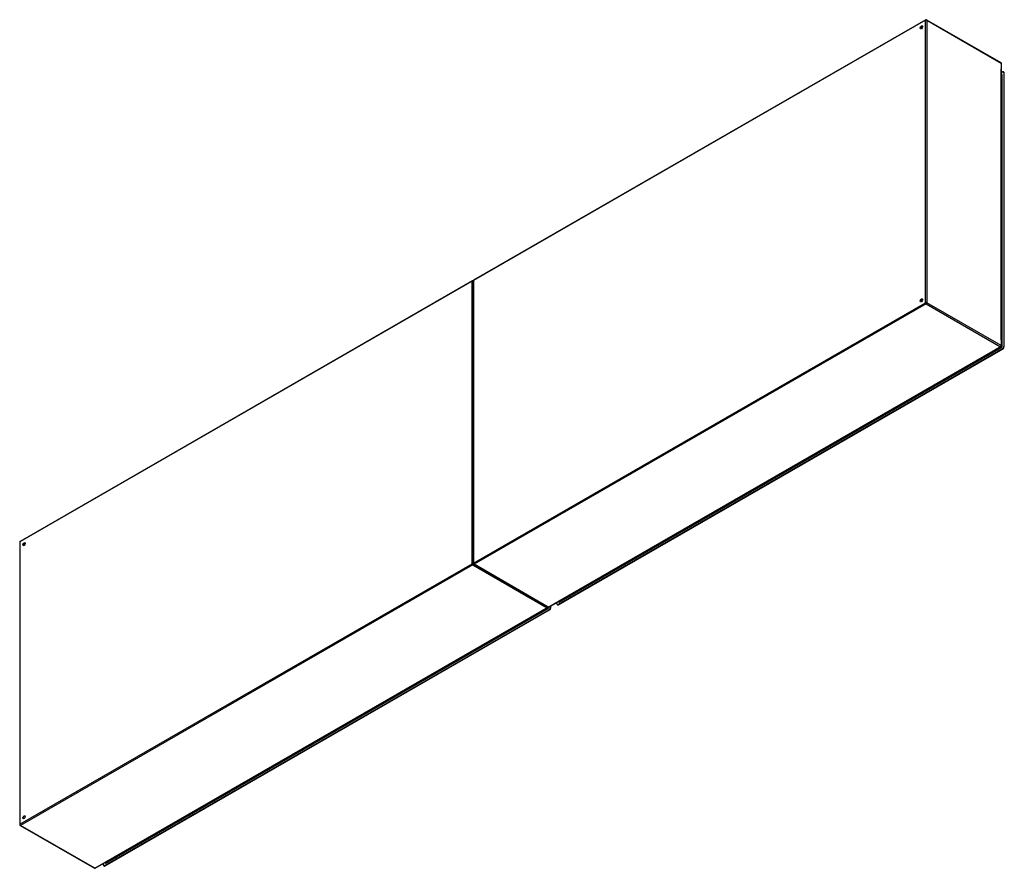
# Model space of a CAD drawing. Header units: inches. Extents: x 618 to 728, y 240 to 335.
import ezdxf

# ---------------------------------------------------------------- set-up
doc = ezdxf.new("R2010")
doc.units = ezdxf.units.IN
doc.header["$MEASUREMENT"] = 0
doc.layers.add('Visible Edges(ANSI)', color=7, linetype='Continuous', lineweight=25)
doc.layers.add('Visible Tangent Edges(ANSI)', color=7, linetype='Continuous', lineweight=25)

msp = doc.modelspace()

# ---------------------------------------------------------------- linework, layer by layer
at = {"layer": 'Visible Edges(ANSI)'}
for p, q in [((719.58, 335.41), (668.81, 306.17)), ((719.68, 335.41), (728.03, 330.6)), ((728.08, 298.8), (728.08, 330.52)), ((728.22, 329.55), (728.08, 329.47)), ((728.36, 329.53), (728.31, 329.56)), ((728.35, 329.47), (728.35, 298.74)), ((728.08, 329.27), (728.11, 329.25)), ((728.4, 298.71), (728.4, 329.44)), ((668.67, 306.09), (617.9, 276.85)), ((668.76, 306.09), (668.76, 274.36)), ((677.25, 269.47), (728.03, 298.71)), ((728.22, 298.5), (678.31, 269.76)), ((678.35, 269.73), (728.26, 298.47)), ((617.85, 276.77), (617.85, 245.05)), ((668.81, 274.28), (677.16, 269.47)), ((678.17, 269.84), (678.17, 270)), ((678.34, 270.1), (678.37, 270.08)), ((626.34, 240.15), (677.11, 269.39)), ((677.3, 269.18), (627.39, 240.44)), ((627.44, 240.41), (677.35, 269.15)), ((677.44, 269.58), (677.44, 269.42)), ((677.49, 269.39), (677.49, 269.61)), ((678.26, 269.72), (678.21, 269.75)), ((617.9, 244.96), (626.24, 240.15)), ((627.25, 240.52), (627.25, 240.68)), ((627.34, 240.4), (627.3, 240.43)), ((627.42, 240.78), (627.46, 240.76))]:
    msp.add_line(p, q, dxfattribs=at)
for centre, start, end in [((719.63, 335.32), 60.064, 119.936), ((727.98, 330.52), 0, 60.064), ((668.72, 306.01), 65.2525, 119.936), ((668.86, 306.09), 119.936, 180), ((727.98, 298.8), 299.936, 0), ((617.95, 276.77), 119.936, 180), ((668.86, 274.36), 180, 240.064), ((677.06, 269.48), 299.936, 354.6195), ((677.2, 269.56), 240.064, 299.936), ((617.95, 245.05), 180, 240.064), ((626.29, 240.24), 240.064, 299.936)]:
    msp.add_arc(centre, 0.099, start, end, dxfattribs=at)
for centre, major_axis in [((719.1, 334.57), (-0.097, -0.169)), ((719.1, 303.91), (-0.097, -0.169)), ((618.34, 276.54), (0.097, 0.169)), ((618.34, 245.88), (0.097, 0.169))]:
    msp.add_ellipse(centre, major_axis=major_axis, ratio=0.578093, dxfattribs=at)
for centre, major_axis, start_param, end_param in [((719.15, 334.54), (0.097, 0.169), 0.24866, 2.892933), ((728.22, 329.39), (0.098, 0.171), 5.495853, 7.06665), ((728.26, 329.36), (0.098, 0.171), 5.495853, 6.283185), ((719.15, 303.88), (0.097, 0.169), 0.24866, 2.892933), ((728.22, 298.66), (-0.098, -0.171), 0.783464, 2.354261), ((728.26, 298.63), (0.098, 0.171), 3.925057, 5.495853), ((618.39, 276.51), (0.097, 0.169), 0.24866, 2.892933), ((678.31, 269.92), (-0.098, -0.171), 5.495853, 7.06665), ((677.3, 269.34), (-0.098, -0.171), 0.783464, 2.354261), ((677.35, 269.31), (0.098, 0.171), 3.925057, 5.495853), ((678.35, 269.89), (-0.098, -0.171), 0, 0.783464), ((618.39, 245.86), (0.097, 0.169), 0.24866, 2.892933), ((627.39, 240.6), (-0.098, -0.171), 5.495853, 7.06665), ((627.44, 240.57), (-0.098, -0.171), 0, 0.783464)]:
    msp.add_ellipse(centre, major_axis=major_axis, ratio=0.578093, start_param=start_param, end_param=end_param, dxfattribs=at)
at = {"layer": 'Visible Tangent Edges(ANSI)'}
for p, q in [((719.56, 335.36), (668.79, 306.13)), ((719.56, 303.64), (719.56, 335.36)), ((719.7, 335.36), (728.05, 330.56)), ((719.7, 335.36), (719.7, 303.64)), ((728.05, 330.56), (728.05, 329.92)), ((728.05, 299.47), (728.05, 329.92)), ((728.35, 329.47), (728.4, 329.44)), ((728.08, 329.24), (728.13, 329.21)), ((728.13, 329.21), (728.13, 298.79)), ((728.17, 298.79), (728.17, 329.21)), ((668.65, 306.05), (617.88, 276.81)), ((668.65, 274.32), (668.65, 306.05)), ((668.79, 306.13), (668.79, 274.4)), ((668.79, 274.4), (719.56, 303.64)), ((719.63, 303.52), (668.86, 274.28)), ((719.63, 303.52), (727.98, 298.71)), ((728.05, 298.84), (719.7, 303.64)), ((678.44, 270.04), (728.08, 298.63)), ((678.49, 270.12), (727.99, 298.63)), ((727.98, 298.71), (727.43, 298.4)), ((728.06, 298.67), (727.99, 298.63)), ((728.01, 298.7), (728.06, 298.67)), ((728.05, 299.47), (728.05, 298.84)), ((728.13, 298.79), (728.08, 298.82)), ((728.22, 298.5), (728.26, 298.47)), ((728.4, 298.71), (728.35, 298.74)), ((677.2, 269.48), (727.43, 298.4)), ((617.88, 276.81), (617.88, 245.09)), ((618.43, 276.47), (618.28, 276.55)), ((618.45, 276.51), (618.3, 276.59)), ((617.88, 245.09), (668.65, 274.32)), ((668.72, 274.2), (617.95, 244.96)), ((668.72, 274.2), (677.06, 269.4)), ((677.2, 269.48), (668.86, 274.28)), ((678.35, 269.73), (678.31, 269.76)), ((678.42, 270.08), (678.36, 270.11)), ((678.49, 270.12), (678.42, 270.08)), ((626.29, 240.16), (676.52, 269.08)), ((627.53, 240.73), (677.17, 269.31)), ((627.58, 240.8), (677.08, 269.31)), ((677.06, 269.4), (676.52, 269.08)), ((677.15, 269.35), (677.08, 269.31)), ((677.1, 269.38), (677.15, 269.35)), ((677.26, 269.47), (677.26, 269.48)), ((677.3, 269.18), (677.35, 269.15)), ((677.49, 269.39), (677.44, 269.42)), ((626.29, 240.16), (617.95, 244.96)), ((627.44, 240.41), (627.39, 240.44)), ((627.51, 240.76), (627.45, 240.79)), ((627.58, 240.8), (627.51, 240.76))]:
    msp.add_line(p, q, dxfattribs=at)
for centre, major_axis, ratio, start_param, end_param in [((719.63, 335.32), (-0.0494, 0.0858), 0.578093, 0, 0.787332), ((719.63, 335.32), (-0.099, 0), 0.575862, 3.926991, 5.497787), ((719.63, 335.32), (0.0494, 0.0858), 0.578093, 5.495853, 6.283185), ((727.98, 330.52), (0.0494, 0.0858), 0.578093, 5.495853, 6.283185), ((727.98, 330.52), (0.099, 0), 0.575862, 0, 0.785398), ((728.08, 329.15), (0.065, 0.113), 0.578093, 5.495853, 6.988298), ((728.06, 329.17), (0.0494, 0.0858), 0.578093, 5.495853, 6.283185), ((728.15, 329.22), (-0.031, 0), 0.575862, 0.785398, 2.356194), ((668.72, 306.01), (-0.0494, 0.0858), 0.578093, 0, 0.787332), ((668.72, 306.01), (-0.099, 0), 0.575862, 4.28531, 5.497787), ((668.86, 306.09), (-0.099, 0), 0.575862, 5.497787, 6.283185), ((668.86, 306.09), (-0.0494, 0.0858), 0.578093, 0, 0.787332), ((719.63, 303.6), (0.099, 0), 0.575862, 0.785398, 2.356194), ((719.63, 303.6), (-0.0494, 0.0858), 0.578093, 0.787332, 2.358128), ((719.63, 303.6), (0.0494, 0.0858), 0.578093, 3.925057, 5.495853), ((727.98, 298.8), (-0.0494, -0.0858), 0.578093, 0.783464, 2.354261), ((727.98, 298.8), (0.0494, -0.0858), 0.578093, 5.499721, 6.283185), ((727.98, 298.8), (0.099, 0), 0.575862, 0, 0.785398), ((728.06, 298.75), (-0.0494, -0.0858), 0.578093, 0.783464, 2.354261), ((728.06, 298.64), (-0.0155, 0.0269), 0.578093, 3.928925, 5.499721), ((728.08, 298.74), (0.065, 0.113), 0.578093, 3.925057, 5.495853), ((728.15, 298.8), (-0.031, 0), 0.575862, 0.785398, 2.356194), ((617.95, 276.77), (-0.099, 0), 0.575862, 5.497787, 6.283185), ((617.95, 276.77), (-0.0494, 0.0858), 0.578093, 0, 0.787332), ((668.72, 274.28), (0.099, 0), 0.575862, 1.091249, 2.356194), ((668.72, 274.28), (-0.0494, 0.0858), 0.578093, 0.787332, 2.358128), ((668.72, 274.28), (0.0494, 0.0858), 0.578093, 3.925057, 5.189623), ((668.86, 274.36), (-0.099, 0), 0.575862, 5.497787, 6.283185), ((668.86, 274.36), (0.0494, -0.0858), 0.578093, 3.928925, 5.499721), ((668.86, 274.36), (-0.0494, -0.0858), 0.578093, 0, 0.783464), ((678.44, 270.15), (-0.065, -0.113), 0.578093, 5.578073, 7.06665), ((678.42, 270.16), (-0.0494, -0.0858), 0.578093, 0, 0.783464), ((678.42, 270.06), (-0.0155, 0.0269), 0.578093, 3.928925, 5.499721), ((677.06, 269.48), (-0.0494, -0.0858), 0.578093, 0.783464, 1.99487), ((677.06, 269.48), (0.0494, -0.0858), 0.578093, 5.499721, 6.283185), ((677.15, 269.43), (-0.0494, -0.0858), 0.578093, 0.783464, 2.207295), ((677.15, 269.33), (-0.0155, 0.0269), 0.578093, 3.928925, 5.499721), ((677.2, 269.56), (-0.0494, -0.0858), 0.578093, 0, 0.783464), ((677.17, 269.42), (0.065, 0.113), 0.578093, 3.925057, 5.495853), ((677.2, 269.56), (0.0494, -0.0858), 0.578093, 5.499721, 6.283185), ((677.24, 269.48), (-0.031, 0), 0.575862, 1.685815, 2.356194), ((617.95, 245.05), (-0.099, 0), 0.575862, 5.497787, 6.283185), ((617.95, 245.05), (0.0494, -0.0858), 0.578093, 3.928925, 5.499721), ((617.95, 245.05), (-0.0494, -0.0858), 0.578093, 0, 0.783464), ((626.29, 240.24), (-0.0494, -0.0858), 0.578093, 0, 0.783464), ((626.29, 240.24), (0.0494, -0.0858), 0.578093, 5.499721, 6.283185), ((627.53, 240.83), (-0.065, -0.113), 0.578093, 5.578073, 7.06665), ((627.51, 240.84), (-0.0494, -0.0858), 0.578093, 0, 0.783464), ((627.51, 240.74), (-0.0155, 0.0269), 0.578093, 3.928925, 5.499721)]:
    msp.add_ellipse(centre, major_axis=major_axis, ratio=ratio, start_param=start_param, end_param=end_param, dxfattribs=at)

doc.saveas('drawing.dxf')
